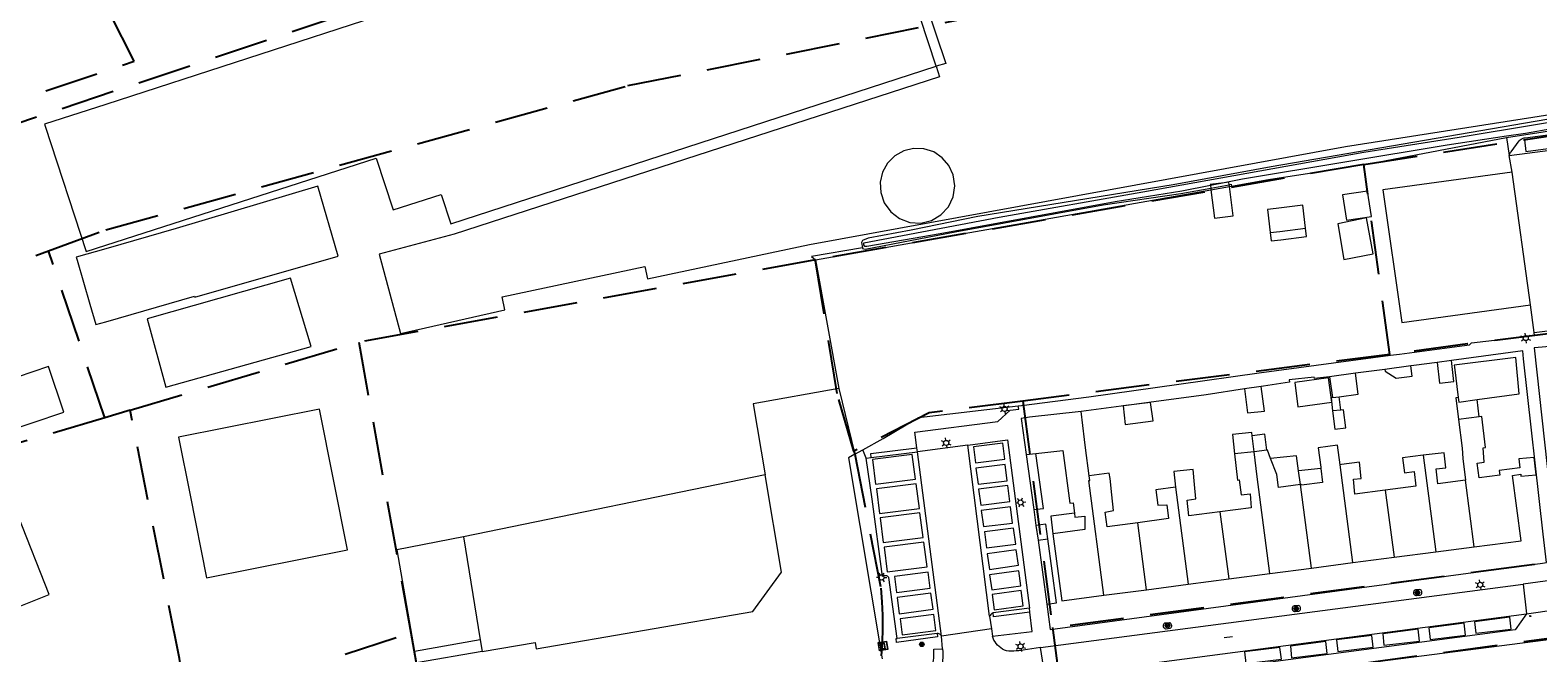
# Model space of a CAD drawing. Header units: metres. Extents: x 89872 to 94585, y 463299 to 469000.
# Tile 192 of 230: x 90991 to 91169, y 466161 to 466234. Entities that reach past the tile are written whole.
import ezdxf
from ezdxf.enums import TextEntityAlignment as Align

# ---------------------------------------------------------------- set-up
doc = ezdxf.new("R2010")
doc.units = ezdxf.units.M
doc.linetypes.add('HIDDEN', pattern=[9.525, 6.35, -3.175])
doc.layers.get('0').update_dxf_attribs({"linetype": 'CONTINUOUS'})
for name, color, linetype, lineweight in [('B-WE-GK-BESCHOEIING-G', 251, 'CONTINUOUS', 13), ('B-WE-GR-BEPLANTING_CULTUUR-G', 251, 'CONTINUOUS', 13), ('B-WE-GR-BOOM-S', 251, 'CONTINUOUS', 13), ('B-WE-IE-MEUBILAIR_WEGMEUBILAIR_PAAL-G', 251, 'CONTINUOUS', 13), ('B-WE-IE-TERREINAFSCHEIDING-G', 251, 'CONTINUOUS', 13), ('B-WE-IE-TERREINAFSCHEIDING_KUNSTMATIG_HEKWERK-G', 251, 'CONTINUOUS', 13), ('B-WE-KL-ET_LS_OV_LICHTMAST-S', 251, 'CONTINUOUS', 13), ('B-WE-OG-TOPOGRAFIE_BEBOUWING-GV', 251, 'CONTINUOUS', 13), ('B-WE-OG-TOPOGRAFIE_BEBOUWING_LUIFEL-GV', 251, 'CONTINUOUS', 13), ('B-WE-OG-TOPOGRAFIE_HUISNUMMER-T25', 251, 'CONTINUOUS', 13), ('B-WE-OG-TOPOGRAFIE_STRAATNAAM-T18', 251, 'CONTINUOUS', 13), ('B-WE-OG-TOPOGRAFIE_WATER-GV', 251, 'CONTINUOUS', 13), ('B-WE-VH-VERHARDING-GV', 251, 'CONTINUOUS', 13), ('B-WE-VV-VERKEERSTEKEN-G', 251, 'CONTINUOUS', 13), ('K_BALUSTRADE_0', 251, 'CONTINUOUS', 13), ('Percelen', 10, 'HIDDEN', 25)]:
    doc.layers.add(name, color=color, linetype=linetype, lineweight=lineweight)
doc.styles.get("Standard").update_dxf_attribs({"font": 'isocp.shx'})

# ---------------------------------------------------------------- blocks, each defined once
blk = doc.blocks.new('Q_BOOM')
for radius in [0.27, 0.18, 0.09]:
    blk.add_circle((0, 0), radius)
blk = doc.blocks.new('Q_VERKEERSBORD')
for points in [[(-0.5, 0.5), (0.5, 0.5), (0.5, -0.5), (-0.5, -0.5)], [(-0.37, 0.22), (0.36, 0.22), (0.36, -0.21), (-0.37, -0.21)]]:
    blk.add_lwpolyline(points, close=True)
for points in [[(-0.44, 0.46), (0.44, 0.46, -0.414214), (0.46, 0.44), (0.46, -0.44, -0.414214), (0.44, -0.46), (-0.44, -0.46, -0.414214), (-0.46, -0.44), (-0.46, 0.44), (-0.46, 0.44), (-0.46, 0.45), (-0.46, 0.45), (-0.46, 0.45), (-0.46, 0.45), (-0.46, 0.45), (-0.46, 0.45), (-0.46, 0.46), (-0.46, 0.46), (-0.46, 0.46), (-0.45, 0.46), (-0.45, 0.46), (-0.45, 0.46), (-0.45, 0.46), (-0.45, 0.46), (-0.45, 0.46), (-0.44, 0.46), (-0.44, 0.46)], [(-0.29, 0.16), (0.28, 0.16, -0.414214), (0.3, 0.14), (0.3, -0.13, -0.414214), (0.28, -0.16), (-0.29, -0.16, -0.414214), (-0.31, -0.13), (-0.31, 0.14), (-0.31, 0.14), (-0.31, 0.14), (-0.31, 0.14), (-0.31, 0.15), (-0.31, 0.15), (-0.31, 0.15), (-0.3, 0.15), (-0.3, 0.15), (-0.3, 0.15), (-0.3, 0.16), (-0.3, 0.16), (-0.3, 0.16), (-0.3, 0.16), (-0.29, 0.16), (-0.29, 0.16), (-0.29, 0.16), (-0.29, 0.16), (-0.29, 0.16)]]:
    blk.add_lwpolyline(points, format="xyb")
blk = doc.blocks.new('Q_LICHTMAST')
for points in [[(-0.26, 0.15), (-0.52, 0.3)], [(0, 0.3), (0, 0.6)], [(0.26, 0.15), (0.52, 0.3)], [(-0.26, -0.15), (-0.52, -0.3)], [(0, -0.3), (0, -0.6)], [(0.26, -0.15), (0.52, -0.3)]]:
    blk.add_lwpolyline(points)
blk.add_circle((0, 0), 0.3)
blk = doc.blocks.new('Q_PAAL_STEEN')
for points in [[(-0.5, 0.5), (0.5, 0.5), (0.5, -0.5), (-0.5, -0.5)], [(-0.1, 0.3), (0.1, 0.3), (0.1, -0.3), (-0.1, -0.3)]]:
    blk.add_lwpolyline(points, close=True)
blk.add_lwpolyline([(-0.4, 0.5), (0.4, 0.5, -0.414214), (0.5, 0.4), (0.5, -0.4, -0.414214), (0.4, -0.5), (-0.4, -0.5, -0.414214), (-0.5, -0.4), (-0.5, 0.4), (-0.5, 0.4), (-0.5, 0.4), (-0.5, 0.4), (-0.5, 0.4), (-0.5, 0.5), (-0.5, 0.5), (-0.5, 0.5), (-0.5, 0.5), (-0.5, 0.5), (-0.5, 0.5), (-0.5, 0.5), (-0.5, 0.5), (-0.5, 0.5), (-0.4, 0.5), (-0.4, 0.5), (-0.4, 0.5), (-0.4, 0.5), (-0.4, 0.5)], format="xyb")
blk = doc.blocks.new('Q_PAALTJE')
at = {"xscale": 0.1, "yscale": 0.1, "zscale": 0.01}
blk.add_blockref('Q_PAAL_STEEN', (0, 0), dxfattribs=at)

msp = doc.modelspace()

# ---------------------------------------------------------------- linework, layer by layer
at = {"layer": 'B-WE-GK-BESCHOEIING-G'}
msp.add_lwpolyline([(91202.82, 466227.53), (91200.84, 466227.25), (91176.61, 466223.47), (91167.29, 466221.82), (91165.05, 466221.49)], dxfattribs=at)
at = {"layer": 'B-WE-GR-BEPLANTING_CULTUUR-G'}
for p, q in [((91083.63, 466206.94), (91130.24, 466215.2)), ((91130.24, 466215.2), (91132.42, 466215.58)), ((91132.42, 466215.58), (91132.66, 466215.62)), ((91088.28, 466184.01), (91089.21, 466184.54)), ((91089.62, 466183.57), (91089.21, 466184.54))]:
    msp.add_line(p, q, dxfattribs=at)
for points in [[(91089.16, 466208.36), (91083.17, 466207.32), (91083.63, 466206.94)], [(91089.21, 466184.54), (91091.62, 466185.89), (91095.76, 466188.35), (91107.53, 466189.72)]]:
    msp.add_lwpolyline(points, dxfattribs=at)
at = {"layer": 'B-WE-IE-TERREINAFSCHEIDING-G'}
for p, q in [((91165.06, 466221.34), (91165.38, 466219.24)), ((91044.13, 466162.16), (91044.37, 466160.76)), ((91044.37, 466160.76), (91036.62, 466159.42))]:
    msp.add_line(p, q, dxfattribs=at)
for points in [[(91104.4, 466263.3), (91104.51, 466262.97), (91089.59, 466257.98), (91098.98, 466230.07), (91097.86, 466229.75)], [(91097.86, 466229.75), (91098.26, 466228.51), (91041.06, 466209.95), (91032.21, 466207.61), (91034.75, 466198.26), (91047.04, 466201.04), (91046.72, 466202.56), (91063.54, 466206.15), (91063.86, 466204.68), (91082.92, 466208.75), (91146.08, 466220.28), (91231.36, 466233.64)], [(91090.2, 466183.64), (91090.17, 466184.12), (91095.58, 466184.78)], [(91088.28, 466184.01), (91087.53, 466183.59), (91091.5, 466159.91)], [(91044.37, 466160.76), (91050.59, 466161.84), (91050.72, 466161.1), (91076.25, 466165.48), (91079.63, 466170.13), (91077.7, 466181.58)], [(91108.9, 466165.41), (91104.63, 466164.86), (91104.57, 466165.33)], [(91097.97, 466162.91), (91098.03, 466162.51), (91093.2, 466161.81), (91093.14, 466162.29), (91093.27, 466162.31)]]:
    msp.add_lwpolyline(points, dxfattribs=at)
at = {"layer": 'B-WE-IE-TERREINAFSCHEIDING_KUNSTMATIG_HEKWERK-G'}
for p, q in [((91077.7, 466181.58), (91042.18, 466174.28)), ((91042.18, 466174.28), (91034.29, 466172.76)), ((91042.18, 466174.28), (91044.13, 466162.16)), ((91034.29, 466172.76), (91036.38, 466160.77)), ((91044.13, 466162.16), (91036.38, 466160.77)), ((91036.38, 466160.77), (91036.62, 466159.42))]:
    msp.add_line(p, q, dxfattribs=at)
msp.add_lwpolyline([(91086.39, 466191.78), (91076.28, 466189.94), (91077.7, 466181.58)], dxfattribs=at)
at = {"layer": 'B-WE-OG-TOPOGRAFIE_BEBOUWING-GV'}
for p, q in [((91099.85, 466216.94), (91099.35, 466218.04)), ((91165.72, 466217.27), (91150.48, 466215.17)), ((91167.88, 466201.63), (91165.72, 466217.27)), ((91136.88, 466212.85), (91137.21, 466210.15)), ((91021.79, 466204.76), (91004.89, 466199.97)), ((91147.27, 466193.57), (91144.22, 466193.16)), ((91153.78, 466194.42), (91150.74, 466194.02)), ((91158.57, 466195.07), (91156.88, 466194.84)), ((91140.11, 466192.48), (91140.49, 466189.62)), ((91144.22, 466193.16), (91144.54, 466190.69)), ((91107.88, 466188.24), (91108.47, 466183.99)), ((91008.58, 466186.03), (91009.94, 466179.2)), ((91135.7, 466181.34), (91135.31, 466184.32)), ((91155.25, 466183.89), (91156.75, 466172.52)), ((91137.19, 466169.96), (91135.7, 466181.34)), ((91146.96, 466171.24), (91145.45, 466182.78)), ((91126.06, 466180.14), (91127.56, 466168.7)), ((91142.09, 466170.6), (91140.8, 466180.46)), ((91150.77, 466179.78), (91151.81, 466171.87)), ((91161.26, 466173.11), (91160.23, 466180.96)), ((91122.64, 466168.05), (91121.61, 466175.95)), ((91131.29, 466177.22), (91132.33, 466169.32)), ((91109.62, 466175.63), (91109.86, 466173.88)), ((91151.81, 466171.87), (91156.75, 466172.52)), ((91156.75, 466172.52), (91161.26, 466173.11)), ((91137.19, 466169.96), (91142.09, 466170.6)), ((91142.09, 466170.6), (91146.96, 466171.24)), ((91146.96, 466171.24), (91151.81, 466171.87)), ((91122.64, 466168.05), (91127.56, 466168.7)), ((91127.56, 466168.7), (91132.33, 466169.32)), ((91132.33, 466169.32), (91137.19, 466169.96)), ((91117.61, 466167.4), (91122.64, 466168.05))]:
    msp.add_line(p, q, dxfattribs=at)
for points in [[(91097.86, 466229.75), (91091.2, 466250), (91089.78, 466254.33), (91076.43, 466250), (91033.4, 466236.07), (91000, 466225.25), (90992.78, 466222.91), (90992.86, 466222.68), (90997.71, 466207.92), (91000, 466208.66), (91031.87, 466218.9)], [(91031.87, 466218.9), (91033.88, 466212.84), (91039.53, 466214.64), (91040.66, 466211.18), (91097.86, 466229.75)], [(91099.35, 466218.04), (91098.57, 466218.97), (91097.57, 466219.65), (91096.41, 466220.02), (91095.2, 466220.07), (91094.03, 466219.79), (91092.97, 466219.19), (91092.12, 466218.33), (91091.54, 466217.27), (91091.27, 466216.09), (91091.33, 466214.88), (91091.74, 466213.65), (91092.5, 466212.59), (91093.53, 466211.8), (91094.75, 466211.34), (91096.04, 466211.26), (91097.31, 466211.57), (91098.42, 466212.23), (91099.3, 466213.19), (91099.86, 466214.37), (91100.04, 466215.65), (91099.85, 466216.94)], [(91027.38, 466207.36), (91024.98, 466215.62), (91008.29, 466210.62)], [(91145.75, 466214.6), (91146.2, 466211.61), (91149.15, 466212.05), (91148.7, 466215.04), (91145.75, 466214.6)], [(91150.48, 466215.17), (91152.74, 466199.54), (91167.88, 466201.63)], [(91141.38, 466210.66), (91141.05, 466213.36), (91137.9, 466212.98), (91136.88, 466212.85)], [(91145.89, 466206.97), (91149.33, 466207.64), (91148.57, 466211.88), (91145.18, 466211.16), (91145.89, 466206.97)], [(91008.29, 466210.62), (91000, 466208.23), (90996.54, 466207.24), (90996.65, 466206.88), (90998.13, 466201.71), (90998.83, 466199.29), (91000, 466199.63), (91010.48, 466202.64), (91010.5, 466202.54), (91027.38, 466207.36)], [(91004.89, 466199.97), (91007.09, 466191.94), (91024.23, 466196.73), (91021.79, 466204.76)], [(91161.59, 466190.46), (91166.54, 466191.14), (91166.15, 466195.42), (91158.91, 466194.5), (91158.94, 466194.29), (91159.38, 466190.7)], [(90995.07, 466188.98), (90993.27, 466194.35), (90985.82, 466191.84), (90984.83, 466194.76), (90974.33, 466191.25), (90975.48, 466187.8), (90974.88, 466187.1), (90975.52, 466185.24), (90976.4, 466185.06)], [(91145.33, 466190.79), (91147.6, 466191.09), (91147.27, 466193.57)], [(91150.74, 466194.02), (91150.76, 466193.82), (91152.05, 466192.99), (91153.93, 466193.23), (91153.78, 466194.42)], [(91156.88, 466194.84), (91157.18, 466192.38), (91158.87, 466192.59), (91158.57, 466195.07)], [(91140.49, 466189.62), (91144.46, 466190.15), (91144.07, 466193.01), (91140.11, 466192.48)], [(90976.4, 466185.06), (90976.77, 466183.95), (90981.78, 466185.63), (90982.17, 466184.46), (90987.67, 466186.31), (90987.62, 466186.47), (90995.07, 466188.98)], [(91009.94, 466179.2), (91011.88, 466169.45), (91028.5, 466172.77), (91025.19, 466189.34), (91008.58, 466186.03)], [(91114.96, 466189.04), (91108.86, 466188.37), (91107.88, 466188.24)], [(91115.88, 466181.46), (91115.45, 466184.77), (91115.34, 466185.74), (91114.96, 466189.04)], [(91144.57, 466189.12), (91144.82, 466186.99), (91146.11, 466187.14), (91145.87, 466189.27), (91145.54, 466189.23)], [(91161.26, 466173.11), (91166.77, 466173.83), (91165.77, 466181.5), (91166.73, 466181.65), (91166.76, 466181.43), (91168.55, 466181.6), (91168.33, 466183.63), (91166.51, 466183.47), (91166.62, 466182.4), (91164.21, 466182.1), (91164.26, 466181.54), (91161.85, 466181.23), (91161.61, 466182.95), (91162.44, 466183.08), (91162.3, 466184.77), (91162.6, 466184.8), (91162.17, 466188.47), (91161.82, 466188.42)], [(91159.39, 466188.12), (91159.82, 466184.72), (91159.9, 466183.5), (91160.23, 466180.96)], [(91145.45, 466182.78), (91145.16, 466185.07), (91142.88, 466184.76), (91143.18, 466182.48), (91143.2, 466182.35)], [(91109.61, 466184.12), (91112.77, 466184.47), (91113.6, 466178.24), (91114.01, 466178.29), (91114.14, 466177.09)], [(91133.02, 466184.06), (91133.38, 466180.97), (91133.55, 466180.99), (91133.8, 466179.23), (91134.87, 466179.36), (91134.97, 466177.7), (91131.29, 466177.22)], [(91137.26, 466183.51), (91136.88, 466184.49), (91136.82, 466184.48)], [(91150.77, 466179.78), (91147.17, 466179.3), (91147.03, 466181.08), (91147.95, 466181.16), (91147.72, 466183.07), (91145.63, 466182.81), (91145.45, 466182.78)], [(91155.25, 466183.89), (91152.82, 466183.6), (91153.04, 466181.84), (91154.18, 466181.99), (91154.38, 466180.25), (91150.77, 466179.78)], [(91160.23, 466180.96), (91156.98, 466180.54), (91156.79, 466182.28), (91157.93, 466182.43), (91157.71, 466184.19), (91155.25, 466183.89)], [(91117.61, 466167.4), (91115.84, 466180.92), (91115.95, 466180.93), (91115.88, 466181.46)], [(91121.61, 466175.95), (91117.99, 466175.48), (91117.76, 466177.2), (91118.74, 466177.4), (91118.56, 466179.22), (91118.34, 466181.15), (91118.26, 466181.77), (91115.88, 466181.46)], [(91131.29, 466177.22), (91127.62, 466176.74), (91127.43, 466178.62), (91128.46, 466178.75), (91128.29, 466180.44), (91128.12, 466182.23), (91125.85, 466181.97), (91126.06, 466180.14)], [(91126.06, 466180.14), (91123.75, 466179.83), (91123.97, 466178.03), (91125.05, 466178.06), (91125.23, 466176.43), (91121.61, 466175.95)], [(90981.73, 466169.8), (90984.11, 466163.79), (90984.87, 466164.09), (90993.36, 466167.48), (90989.7, 466176.76), (90980.43, 466173.08)], [(91111, 466174.03), (91110.76, 466175.79), (91109.62, 466175.63)], [(91111.62, 466174.64), (91112.65, 466166.75), (91117.61, 466167.4)]]:
    msp.add_lwpolyline(points, dxfattribs=at)
at = {"layer": 'B-WE-OG-TOPOGRAFIE_BEBOUWING_LUIFEL-GV'}
for p, q in [((91130.18, 466215.69), (91130.22, 466215.38)), ((91130.22, 466215.38), (91130.24, 466215.2)), ((91132.36, 466216.08), (91131.78, 466216.01)), ((91132.4, 466215.79), (91132.36, 466216.08)), ((91132.42, 466215.58), (91132.4, 466215.79)), ((91141.5, 466209.67), (91141.38, 466210.66)), ((91136.16, 466192.01), (91134.19, 466191.71)), ((91144.54, 466190.69), (91145.33, 466190.79)), ((91145.54, 466189.23), (91145.33, 466190.79)), ((91159.38, 466190.7), (91159.44, 466190.17)), ((91159.44, 466190.17), (91161.59, 466190.46)), ((91161.82, 466188.42), (91161.59, 466190.46)), ((91145.54, 466189.23), (91144.57, 466189.12)), ((91161.82, 466188.42), (91159.39, 466188.12)), ((91135.31, 466184.32), (91135.09, 466186.2)), ((91108.47, 466183.99), (91109.61, 466184.12)), ((91108.47, 466183.99), (91109.36, 466177.49)), ((91135.31, 466184.32), (91133.02, 466184.06)), ((91136.82, 466184.48), (91135.31, 466184.32)), ((91143.2, 466182.35), (91140.57, 466182.08)), ((91140.8, 466180.46), (91140.57, 466182.08)), ((91109.86, 466173.88), (91111, 466174.03)), ((91112.03, 466166.5), (91111, 466174.03)), ((91109.86, 466173.88), (91110.89, 466166.34)), ((91110.89, 466166.34), (91112.03, 466166.5))]:
    msp.add_line(p, q, dxfattribs=at)
for points in [[(91131.78, 466216.01), (91130.16, 466215.8), (91130.18, 466215.69)], [(91130.24, 466215.2), (91130.67, 466211.84), (91132.87, 466212.13), (91132.42, 466215.58)], [(91137.21, 466210.15), (91138.34, 466210.29), (91141.38, 466210.66)], [(91137.21, 466210.15), (91137.34, 466209.16), (91138.46, 466209.3), (91141.5, 466209.67)], [(91134.19, 466191.71), (91134.53, 466188.9), (91136.55, 466189.08), (91136.16, 466192.01)], [(91120.14, 466187.52), (91123.41, 466187.95), (91123.12, 466190.13), (91119.88, 466189.71), (91120.14, 466187.52)], [(91144.54, 466190.69), (91144.4, 466190.67), (91144.57, 466189.12)], [(91159.38, 466190.7), (91159.08, 466190.67), (91159.39, 466188.12)], [(91135.09, 466186.2), (91135.05, 466186.6), (91132.76, 466186.34), (91133.02, 466184.06)], [(91136.82, 466184.48), (91136.6, 466186.37), (91135.09, 466186.2)], [(91109.36, 466177.49), (91110.5, 466177.64), (91109.61, 466184.12)], [(91140.57, 466182.08), (91140.33, 466183.84), (91137.26, 466183.51)], [(91140.8, 466180.46), (91138.21, 466180.09), (91137.98, 466181.64), (91137.26, 466183.51)], [(91143.2, 466182.35), (91143.36, 466180.67), (91140.89, 466180.38), (91140.88, 466180.47), (91140.8, 466180.46)], [(91114.14, 466177.09), (91111.35, 466176.72), (91111.62, 466174.64)], [(91114.14, 466177.09), (91114.19, 466176.6), (91115.37, 466176.73), (91115.39, 466175.14), (91111.62, 466174.64)]]:
    msp.add_lwpolyline(points, dxfattribs=at)
at = {"layer": 'B-WE-OG-TOPOGRAFIE_STRAATNAAM-T18'}
msp.add_line((91131.78, 466162.42), (91132.77, 466162.55), dxfattribs=at)
at = {"layer": 'B-WE-OG-TOPOGRAFIE_WATER-GV'}
for p, q in [((91130.18, 466215.69), (91126.8, 466215.04)), ((91131.78, 466216.01), (91130.18, 466215.69)), ((91130.22, 466215.38), (91132.4, 466215.79))]:
    msp.add_line(p, q, dxfattribs=at)
for points in [[(91231.18, 466233.22), (91230.48, 466232.75), (91224.81, 466231.72), (91215.49, 466230.3), (91190.26, 466226.77), (91177.6, 466224.8), (91137.32, 466217.89), (91125.78, 466215.77), (91102.76, 466212.05), (91094.92, 466210.42), (91089.85, 466209.47), (91089.16, 466209.2), (91089.04, 466208.97), (91089.16, 466208.36)], [(91126.8, 466215.04), (91118.93, 466213.75), (91098.32, 466209.98), (91089.69, 466208.49), (91089.45, 466208.52), (91089.34, 466208.71), (91089.34, 466208.94), (91105.27, 466211.96), (91122.22, 466214.94), (91148.24, 466219.62), (91159.48, 466221.39), (91178.16, 466224.51), (91200.84, 466228), (91225.15, 466231.35), (91228.48, 466231.9), (91231.73, 466232.59)], [(91165.06, 466221.34), (91182.87, 466224.1), (91192.44, 466225.72), (91200.92, 466226.94)], [(91165.05, 466221.49), (91158.05, 466220.45), (91133.96, 466216.43), (91131.78, 466216.01)], [(91143.87, 466217.45), (91145.78, 466217.77), (91149.05, 466218.29), (91165.06, 466221.34)], [(91089.16, 466208.36), (91089.18, 466208.25), (91089.48, 466208.2), (91100.1, 466210.25), (91117.54, 466213.41), (91126.68, 466214.73), (91130.22, 466215.38)], [(91132.4, 466215.79), (91132.63, 466215.83), (91132.66, 466215.62)]]:
    msp.add_lwpolyline(points, dxfattribs=at)
at = {"layer": 'B-WE-VH-VERHARDING-GV'}
for p, q in [((91165.38, 466219.24), (91202.97, 466224.14)), ((91167.19, 466221.08), (91167.35, 466219.7)), ((91165.72, 466217.27), (91165.38, 466219.24)), ((91168.33, 466198.36), (91167.88, 466201.63)), ((91168.37, 466198.02), (91168.33, 466198.36)), ((91150.74, 466194.02), (91147.27, 466193.57)), ((91107.58, 466189.32), (91107.53, 466189.72)), ((91095.64, 466184.32), (91095.58, 466184.78)), ((91101.6, 466185.07), (91095.64, 466184.32)), ((91104.16, 466164.93), (91101.6, 466185.07)), ((91089.62, 466183.57), (91090.2, 466183.64)), ((91090.2, 466183.64), (91095.64, 466184.32)), ((91098.5, 466162.56), (91095.64, 466184.32)), ((91109.36, 466177.49), (91109.62, 466175.63)), ((91110.17, 466161.24), (91167.01, 466168.7)), ((91170.48, 466169.16), (91167.01, 466168.7)), ((91167.01, 466168.7), (91167.43, 466165.22)), ((91108.85, 466165.87), (91104.57, 466165.33)), ((91108.9, 466165.41), (91108.85, 466165.87)), ((91109.17, 466163.13), (91108.9, 466165.41)), ((91110.69, 466157.74), (91167.43, 466165.22)), ((91110.89, 466166.34), (91111.3, 466163.38)), ((91167.43, 466165.22), (91170.94, 466165.71)), ((91104.36, 466163.43), (91098.5, 466162.56)), ((91104.16, 466164.93), (91104.36, 466163.43)), ((91104.36, 466163.43), (91104.48, 466162.58)), ((91097.97, 466162.91), (91093.27, 466162.31)), ((91098.61, 466161.07), (91098.5, 466162.56)), ((91104.48, 466162.58), (91109.17, 466163.13)), ((91110.69, 466157.74), (91110.17, 466161.24))]:
    msp.add_line(p, q, dxfattribs=at)
for points in [[(91165.38, 466219.24), (91165.41, 466219.32), (91165.45, 466219.41), (91165.5, 466219.49), (91165.55, 466219.57), (91165.6, 466219.65), (91166.57, 466220.96), (91166.66, 466221.06), (91166.77, 466221.14), (91166.88, 466221.21), (91167.01, 466221.26), (91167.14, 466221.3), (91167.27, 466221.32), (91199.9, 466225.61), (91200.1, 466225.61), (91200.3, 466225.59), (91200.5, 466225.55), (91200.69, 466225.48), (91200.87, 466225.4), (91201.17, 466225.17)], [(91167.35, 466219.7), (91171.73, 466220.27), (91171.54, 466221.64), (91167.19, 466221.08)], [(91168.33, 466198.36), (91173.57, 466199.03), (91173.67, 466199.05), (91173.77, 466199.08), (91173.85, 466199.14), (91173.93, 466199.21), (91173.98, 466199.3), (91174.02, 466199.39), (91174.03, 466199.49), (91174.02, 466199.59), (91174, 466199.69)], [(91181.77, 466196.57), (91176.37, 466195.91), (91176.19, 466197.24), (91168.33, 466196.54), (91171.05, 466171.45)], [(91169.76, 466171.25), (91169.38, 466174.58), (91167.07, 466195.26), (91166.97, 466196.2), (91158.57, 466195.07)], [(91156.88, 466194.84), (91154.15, 466194.47), (91153.78, 466194.42)], [(91134.19, 466191.71), (91129.67, 466191.02), (91122.91, 466190.12), (91120, 466189.73), (91119.67, 466189.7), (91114.96, 466189.04)], [(91144.22, 466193.16), (91142.42, 466192.93), (91142.39, 466193.11), (91139.45, 466192.78), (91139.49, 466192.52), (91136.42, 466192.04), (91136.16, 466192.01)], [(91095.58, 466184.78), (91095.35, 466186.62), (91105.12, 466187.89), (91106.59, 466189.2), (91107.58, 466189.32)], [(91101.6, 466185.07), (91106.27, 466185.71), (91108.85, 466165.87)], [(91102.24, 466184.9), (91102.51, 466183.02), (91105.93, 466183.43), (91105.7, 466185.33), (91102.24, 466184.9)], [(91093.27, 466162.31), (91092.29, 466169.5), (91092.21, 466169.57), (91092.12, 466169.64), (91092.03, 466169.68), (91091.92, 466169.7), (91091.82, 466169.71), (91091.71, 466169.69), (91091.61, 466169.66), (91091.52, 466169.61), (91090.31, 466178.72), (91089.62, 466183.57)], [(91090.36, 466183.4), (91090.72, 466180.51), (91095.43, 466181.09), (91095.04, 466183.99), (91090.36, 466183.4)], [(91102.52, 466182.36), (91102.79, 466180.48), (91106.21, 466180.9), (91105.98, 466182.79), (91102.52, 466182.36)], [(91090.83, 466179.94), (91091.19, 466177.05), (91095.9, 466177.64), (91095.51, 466180.53), (91090.83, 466179.94)], [(91102.86, 466179.91), (91103.12, 466178.03), (91106.55, 466178.45), (91106.31, 466180.34), (91102.86, 466179.91)], [(91103.16, 466177.38), (91103.43, 466175.49), (91106.85, 466175.91), (91106.62, 466177.8), (91103.16, 466177.38)], [(91091.27, 466176.52), (91091.63, 466173.63), (91096.34, 466174.22), (91095.95, 466177.11), (91091.27, 466176.52)], [(91103.54, 466174.87), (91103.8, 466172.99), (91107.23, 466173.4), (91106.96, 466175.29), (91103.54, 466174.87)], [(91091.74, 466173.05), (91092.1, 466170.16), (91096.81, 466170.74), (91096.42, 466173.64), (91091.74, 466173.05)], [(91103.88, 466172.29), (91104.14, 466170.45), (91107.55, 466170.94), (91107.29, 466172.76), (91103.88, 466172.29)], [(91111.3, 466163.38), (91169.32, 466171.19), (91169.76, 466171.25)], [(91092.93, 466169.61), (91093.18, 466167.71), (91097.16, 466168.23), (91096.91, 466170.12), (91092.93, 466169.61)], [(91104.16, 466169.82), (91104.4, 466168.05), (91107.83, 466168.52), (91107.58, 466170.29), (91104.16, 466169.82)], [(91093.26, 466167.12), (91093.51, 466165.22), (91097.5, 466165.74), (91097.24, 466167.63), (91093.26, 466167.12)], [(91104.45, 466167.47), (91104.69, 466165.69), (91108.12, 466166.16), (91107.88, 466167.94), (91104.45, 466167.47)], [(91154.34, 466168.03), (91154.26, 466167.99), (91154.18, 466167.94), (91154.13, 466167.86), (91154.1, 466167.78), (91154.09, 466167.69), (91154.11, 466167.6), (91154.14, 466167.52), (91154.2, 466167.45), (91154.28, 466167.4), (91154.36, 466167.37), (91154.45, 466167.36), (91154.9, 466167.41), (91154.97, 466167.46), (91155.03, 466167.52), (91155.07, 466167.6), (91155.09, 466167.68), (91155.09, 466167.76), (91155.08, 466167.84), (91155.04, 466167.92), (91154.99, 466167.99), (91154.92, 466168.04), (91154.85, 466168.07), (91154.34, 466168.03)], [(91093.6, 466164.63), (91093.84, 466162.73), (91097.83, 466163.24), (91097.58, 466165.14), (91093.6, 466164.63)], [(91104.57, 466165.33), (91104.47, 466165.27), (91104.38, 466165.2), (91104.3, 466165.12), (91104.23, 466165.03), (91104.16, 466164.93)], [(91167.43, 466165.22), (91166.08, 466163.32), (91112.59, 466156.24), (91110.69, 466157.74)], [(91140.05, 466166.15), (91139.96, 466166.11), (91139.89, 466166.06), (91139.84, 466165.98), (91139.81, 466165.9), (91139.8, 466165.81), (91139.81, 466165.72), (91139.85, 466165.64), (91139.91, 466165.57), (91139.98, 466165.52), (91140.07, 466165.49), (91140.16, 466165.48), (91140.61, 466165.53), (91140.68, 466165.58), (91140.73, 466165.64), (91140.78, 466165.71), (91140.8, 466165.8), (91140.8, 466165.88), (91140.79, 466165.96), (91140.75, 466166.04), (91140.7, 466166.11), (91140.63, 466166.16), (91140.55, 466166.19), (91140.05, 466166.15)], [(91124.85, 466164.12), (91124.77, 466164.09), (91124.7, 466164.03), (91124.65, 466163.96), (91124.62, 466163.87), (91124.61, 466163.78), (91124.62, 466163.7), (91124.66, 466163.61), (91124.72, 466163.54), (91124.79, 466163.49), (91124.88, 466163.46), (91124.97, 466163.45), (91125.41, 466163.51), (91125.49, 466163.55), (91125.54, 466163.61), (91125.58, 466163.69), (91125.61, 466163.77), (91125.61, 466163.85), (91125.59, 466163.93), (91125.56, 466164.01), (91125.51, 466164.08), (91125.44, 466164.13), (91125.36, 466164.16), (91124.85, 466164.12)], [(91183.1, 466163.87), (91180.06, 466163.44), (91149.85, 466159.57), (91135.01, 466157.68)], [(91150.47, 466162.86), (91150.62, 466161.5), (91154.81, 466162), (91154.64, 466163.4), (91150.47, 466162.86)], [(91155.9, 466163.55), (91156.05, 466162.2), (91160.24, 466162.7), (91160.08, 466164.1), (91155.9, 466163.55)], [(91161.28, 466164.28), (91161.43, 466162.92), (91165.62, 466163.42), (91165.45, 466164.82), (91161.28, 466164.28)], [(91098.5, 466162.56), (91098.45, 466162.65), (91098.38, 466162.74), (91098.29, 466162.81), (91098.19, 466162.87), (91098.08, 466162.9), (91097.97, 466162.91)], [(91110.17, 466161.24), (91107.58, 466160.86), (91107.29, 466160.83), (91107, 466160.81), (91106.71, 466160.8), (91106.42, 466160.82), (91106.13, 466160.85), (91105.9, 466160.94), (91105.68, 466161.06), (91105.47, 466161.19), (91105.28, 466161.35), (91105.1, 466161.52), (91104.94, 466161.7), (91104.79, 466161.91), (91104.67, 466162.12), (91104.56, 466162.34), (91104.48, 466162.58)], [(91139.59, 466161.39), (91139.74, 466160.04), (91143.93, 466160.54), (91143.76, 466161.93), (91139.59, 466161.39)], [(91145.02, 466162.13), (91145.17, 466160.78), (91149.36, 466161.27), (91149.2, 466162.67), (91145.02, 466162.13)], [(91096.65, 466158.63), (91097.11, 466158.46), (91097.24, 466158.7), (91097.35, 466158.95), (91097.44, 466159.21), (91097.51, 466159.47), (91097.55, 466159.74), (91097.58, 466160), (91097.59, 466160.26), (91097.6, 466160.52), (91097.59, 466160.77), (91097.58, 466161.03), (91098.61, 466161.07)], [(91098.61, 466161.07), (91098.64, 466160.73), (91098.65, 466160.39), (91098.64, 466160.05), (91098.61, 466159.71), (91098.55, 466159.37), (91098.48, 466159.04), (91098.38, 466158.72), (91098.26, 466158.4), (91098.12, 466158.09), (91097.97, 466157.79), (91097.79, 466157.5), (91096.74, 466155.79)], [(91134.19, 466160.71), (91134.35, 466159.36), (91138.54, 466159.85), (91138.37, 466161.25), (91134.19, 466160.71)]]:
    msp.add_lwpolyline(points, dxfattribs=at)
at = {"layer": 'K_BALUSTRADE_0'}
for p, q in [((91083.63, 466206.94), (91086.39, 466191.78)), ((91086.39, 466191.78), (91088.28, 466184.01)), ((91107.53, 466189.72), (91107.91, 466189.77))]:
    msp.add_line(p, q, dxfattribs=at)
for points in [[(91132.66, 466215.62), (91137, 466216.39), (91143.87, 466217.45)], [(91107.91, 466189.77), (91115.83, 466190.8), (91126.46, 466192.27), (91135.9, 466193.6), (91151.4, 466195.69), (91152.44, 466195.81), (91160.71, 466196.92), (91160.95, 466197.15), (91168.37, 466198.02)]]:
    msp.add_lwpolyline(points, dxfattribs=at)
at = {"layer": 'Percelen'}
for p, q in [((91148.24, 466218.18), (91176.38, 466222.5)), ((91148.24, 466218.18), (91083.63, 466206.94)), ((91151.32, 466195.79), (91148.24, 466218.18)), ((90964.94, 466197.59), (90993.28, 466207.99)), ((90999.89, 466188.31), (90993.28, 466207.99)), ((91083.63, 466206.94), (91029.83, 466197.22)), ((91002.9, 466189.2), (91029.83, 466197.22)), ((91029.83, 466197.22), (91035.95, 466162.98)), ((91151.32, 466195.79), (91108.06, 466190.29)), ((91108.06, 466190.29), (91111.56, 466163.58)), ((90999.89, 466188.31), (90972.9, 466180.36)), ((91002.9, 466189.2), (90999.89, 466188.31)), ((91111.56, 466163.58), (91112.74, 466154.56)), ((91182.82, 466164.03), (91112.74, 466154.56)), ((91028.21, 466160.45), (91035.95, 466162.98))]:
    msp.add_line(p, q, dxfattribs=at)
for points in [[(91193.7, 466291.06), (91135.81, 466272.09), (91037.02, 466238.84), (90984.28, 466221.2), (90960.16, 466213.94), (90957.55, 466213.19)], [(90993.28, 466207.99), (91000.01, 466210.46), (91061.54, 466227.46), (91215.31, 466258.15)], [(90956.83, 466214.71), (91003.37, 466230.35), (90992.7, 466251.47)], [(91088.17, 466184.39), (91086.21, 466191.16), (91083.63, 466206.94)], [(91179.42, 466199.38), (91160.48, 466197.03), (91151.32, 466195.79)], [(91108.06, 466190.29), (91097.03, 466188.88), (91088.17, 466184.39)], [(90984.54, 466148.19), (91009.28, 466156.4), (91008.68, 466159.96), (91002.9, 466189.2)], [(91088.17, 466184.39), (91088.28, 466184.01), (91091.32, 466168.22), (91091.45, 466166.63), (91091.52, 466165.04), (91091.53, 466163.44), (91091.48, 466161.85), (91091.37, 466160.26)], [(91207.43, 466177.72), (91206.14, 466176.04), (91167.16, 466170.86), (91111.56, 466163.58)], [(91035.95, 466162.98), (91038.01, 466151.45), (91038.35, 466151.51)]]:
    msp.add_lwpolyline(points, dxfattribs=at)

# ---------------------------------------------------------------- block references
at = {"layer": 'B-WE-GR-BOOM-S'}
for p, rotation in [((91154.57, 466167.7), 6.606160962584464), ((91140.28, 466165.82), 6.606160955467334), ((91125.11, 466163.83), 4.717059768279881), ((91096.17, 466161.61), 8.21649620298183)]:
    msp.add_blockref('Q_BOOM', p, dxfattribs=dict(at, rotation=rotation))
at = {"layer": 'B-WE-IE-MEUBILAIR_WEGMEUBILAIR_PAAL-G', "rotation": 8.027237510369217}
msp.add_blockref('Q_PAALTJE', (91167.86, 466164.95), dxfattribs=at)
at = {"layer": 'B-WE-KL-ET_LS_OV_LICHTMAST-S'}
for p, rotation in [((91167.32, 466197.71), 6.72774257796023), ((91105.92, 466189.36), 6.649145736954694), ((91099.04, 466185.35), 7.255085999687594), ((91107.81, 466178.33), 97.39918902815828), ((91091.43, 466169.49), 29.21129227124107), ((91161.97, 466168.63), 7.483679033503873), ((91107.81, 466161.37), 8.256992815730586)]:
    msp.add_blockref('Q_LICHTMAST', p, dxfattribs=dict(at, rotation=rotation))
at = {"layer": 'B-WE-VV-VERKEERSTEKEN-G', "rotation": 99.51528556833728}
msp.add_blockref('Q_VERKEERSBORD', (91091.58, 466161.41), dxfattribs=at)

# ---------------------------------------------------------------- texts
at = {"layer": 'B-WE-OG-TOPOGRAFIE_HUISNUMMER-T25'}
for s, rotation, p in [('56A', 17.9, (90995.9, 466216.9)), ('47', 8.3, (91164.6, 466211.3)), ('50A-50C', 11.3, (91014.2, 466176.4)), ('14', 7.4, (91163.69, 466175.95)), ('20', 7.4, (91149.06, 466174.03)), ('18', 7.4, (91153.95, 466174.68)), ('16', 7.4, (91158.68, 466175.29)), ('24', 7.4, (91139.32, 466172.76)), ('22', 7.4, (91144.2, 466173.4)), ('30', 7.4, (91124.78, 466170.85)), ('28', 7.4, (91129.62, 466171.49)), ('26', 7.4, (91134.43, 466172.12)), ('34', 7.4, (91114.81, 466169.55)), ('32', 7.4, (91119.8, 466170.2))]:
    msp.add_text(s, height=0.0025, rotation=rotation, dxfattribs=at).set_placement(p, align=Align.MIDDLE)
at = {"layer": 'B-WE-OG-TOPOGRAFIE_STRAATNAAM-T18'}
msp.add_text('Soembastraat', height=0.005, rotation=7.1819, dxfattribs=at).set_placement((91131.78, 466162.42), align=Align.MIDDLE)

doc.saveas('drawing.dxf')
